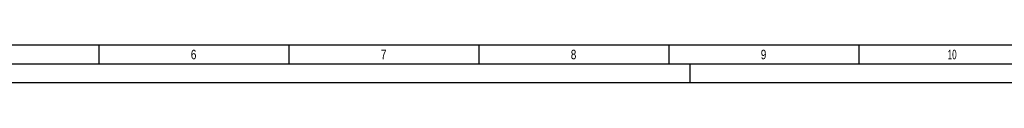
# Model space of a CAD drawing. Header units: millimetres. Extents: x 0 to 1189, y 0 to 841.
# Tile 2 of 166: x 224 to 483, y 0 to 10. Entities that reach past the tile are written whole.
import ezdxf

# ---------------------------------------------------------------- set-up
doc = ezdxf.new("R2010")
doc.units = ezdxf.units.MM
doc.header["$LTSCALE"] = 65.395
doc.layers.get('0').update_dxf_attribs({"linetype": 'CONTINUOUS'})
doc.styles.add('TEXTSTYLE_2', font='txt')

msp = doc.modelspace()

# ---------------------------------------------------------------- linework, layer by layer
at = {"color": 5, "linetype": 'Continuous'}
for p, q in [((1179, 10), (10, 10)), ((244.5, 5), (244.5, 10)), ((294.5, 5), (294.5, 10)), ((344.5, 5), (344.5, 10)), ((394.5, 5), (394.5, 10)), ((444.5, 5), (444.5, 10)), ((400, 0), (400, 5)), ((1189, 0), (0, 0))]:
    msp.add_line(p, q, dxfattribs=at)
at = {"color": 6, "linetype": 'Continuous'}
msp.add_line((1184, 5), (5, 5), dxfattribs=at)

# ---------------------------------------------------------------- texts
at = {"color": 5, "linetype": 'Continuous', "style": 'TEXTSTYLE_2'}
for s, width, p in [('6', 0.785714, (268.606, 6.248)), ('7', 0.785714, (318.606, 6.248)), ('8', 0.785714, (368.606, 6.248)), ('9', 0.785714, (418.606, 6.248)), ('10', 0.630952, (467.806, 6.248))]:
    msp.add_text(s, height=2.50001, dxfattribs=dict(at, width=width)).set_placement(p)

doc.saveas('drawing.dxf')
